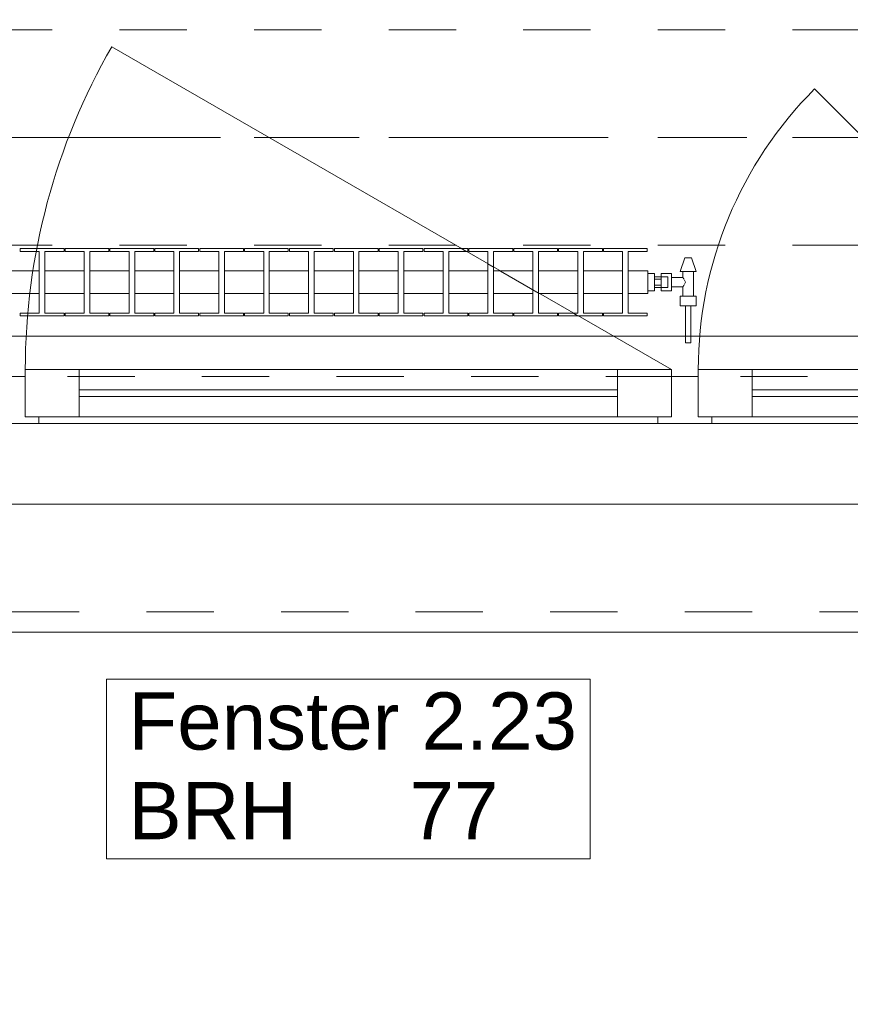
# Model space of a CAD drawing. Header units: metres. Extents: x -4 to 100, y -11 to 17.
# Tile 130 of 256: x 16.23 to 17.47, y -0.74 to 0.73. Entities that reach past the tile are written whole.
import ezdxf

# ---------------------------------------------------------------- set-up
doc = ezdxf.new("R2010")
doc.units = ezdxf.units.M
doc.header["$MEASUREMENT"] = 0
for name, pattern in [('Achse', [0.2, 0.1, -0.05, 0, -0.05]), ('Strichlinie doppelt', [0.546806, 0.264583, -0.105833, 0.070556, -0.105833]), ('Strichlinie eng', [0.115, 0.075, -0.04]), ('Untersicht', [0.1, 0.075, -0.025]), ('Wipeout_Contour', [1, 0, -1])]:
    doc.linetypes.add(name, pattern=pattern)
for name, color, linetype in [('152 - Bemaßung_ Beschriftung.Ausbau', 7, 'Continuous'), ('451 - Universal.Achsen Raster', 7, 'Continuous'), ('603 - Struktur.Bodenplatte_ Decke Roh', 7, 'Continuous'), ('604 - Struktur.Wand Aussen', 7, 'Continuous'), ('608 - Struktur.Träger', 7, 'Continuous'), ('650 - Abdeckung.Fußboden Aufbau', 7, 'Continuous'), ('801 - HKLSE.Heizung_ Klima_ Lüftung', 7, 'Continuous'), ('Neubau_653 - Abdeckung.TB Verkofferung', 7, 'Continuous')]:
    doc.layers.add(name, color=color, linetype=linetype)
doc.styles.add('ERSTELLTER_STIL_2', font='txt')
doc.dimstyles.new('ERSTELLTER_STIL__5', dxfattribs={"dimtxt": 0.1, "dimasz": 0.0532, "dimexe": 0.18, "dimexo": 0.0625, "dimgap": 0, "dimtad": 1, "dimtih": 1, "dimtoh": 1, "dimzin": 0, "dimdsep": 46, "dimtxsty": 'ERSTELLTER_STIL_2', "dimblk": 'ARROWHEAD_2', "dimblk1": 'ARROWHEAD_2', "dimblk2": 'ARROWHEAD_2', "dimcen": 0.09, "dimse1": 1, "dimse2": 1, "dimclrd": 7, "dimclre": 7, "dimclrt": 7, "dimazin": 0, "dimtfac": 1, "dimtdec": 4, "dimtmove": 0, "dimatfit": 3, "dimfxl": 1, "dimtolj": 1, "dimtzin": 0, "dimarcsym": 0})

# ---------------------------------------------------------------- blocks, each defined once
blk = doc.blocks.new('*D450')
at = {"layer": '152 - Bemaßung_ Beschriftung.Ausbau', "color": 7, "linetype": 'Continuous', "lineweight": 5}
for p, q in [((14.32, -4.1125), (14.32, -4.0075)), ((15.52, -4.1125), (15.52, -4.0075)), ((14.3402, -4.025), (14.2998, -4.095)), ((15.5402, -4.025), (15.4998, -4.095)), ((11.92, -4.06), (14.32, -4.06)), ((14.32, -4.06), (15.52, -4.06)), ((15.52, -4.06), (17.92, -4.06))]:
    blk.add_line(p, q, dxfattribs=at)
at = {"layer": '152 - Bemaßung_ Beschriftung.Ausbau', "color": 7, "lineweight": 5, "insert": (14.787, -4.04), "char_height": 0.1, "attachment_point": 7, "style": 'ERSTELLTER_STIL_2'}
blk.add_mtext('\\A1;{\\pql;\\fArial|b0|i0|c0|p38;1,20}', dxfattribs=at)
blk = doc.blocks.new('ARROWHEAD_2')
at = {"color": 0, "linetype": 'Continuous', "lineweight": 0}
for p, q in [((-0.378, -0.655), (0.378, 0.655)), ((0, 0), (-1, 0))]:
    blk.add_line(p, q, dxfattribs=at)
blk = doc.blocks.new('*D451')
at = {"layer": '152 - Bemaßung_ Beschriftung.Ausbau', "color": 7, "linetype": 'Continuous', "lineweight": 5}
for p, q in [((15.5402, -4.025), (15.4998, -4.095)), ((17.9402, -4.025), (17.8998, -4.095)), ((15.52, -4.06), (17.92, -4.06))]:
    blk.add_line(p, q, dxfattribs=at)
at = {"layer": '152 - Bemaßung_ Beschriftung.Ausbau', "color": 7, "lineweight": 5, "char_height": 0.1, "attachment_point": 7, "style": 'ERSTELLTER_STIL_2'}
for s, insert in [('\\A1;{\\pql;\\fArial|b0|i0|c0|p38;2,40}', (16.587, -4.04)), ('\\A1;{\\pql;\\fArial|b0|i0|c0|p38;2,01}', (16.587, -4.18))]:
    blk.add_mtext(s, dxfattribs=dict(at, insert=insert))
blk = doc.blocks.new('*D452')
at = {"layer": '152 - Bemaßung_ Beschriftung.Ausbau', "color": 7, "linetype": 'Continuous', "lineweight": 5}
for p, q in [((17.92, -4.1125), (17.92, -4.0075)), ((19.12, -4.1125), (19.12, -4.0075)), ((17.9402, -4.025), (17.8998, -4.095)), ((19.1402, -4.025), (19.0998, -4.095)), ((15.52, -4.06), (17.92, -4.06)), ((17.92, -4.06), (19.12, -4.06)), ((19.12, -4.06), (21.52, -4.06))]:
    blk.add_line(p, q, dxfattribs=at)
at = {"layer": '152 - Bemaßung_ Beschriftung.Ausbau', "color": 7, "lineweight": 5, "insert": (18.387, -4.04), "char_height": 0.1, "attachment_point": 7, "style": 'ERSTELLTER_STIL_2'}
blk.add_mtext('\\A1;{\\pql;\\fArial|b0|i0|c0|p38;1,20}', dxfattribs=at)
blk = doc.blocks.new('*D486')
at = {"layer": '152 - Bemaßung_ Beschriftung.Ausbau', "color": 7, "linetype": 'Continuous', "lineweight": 5}
for p, q in [((14.86, -4.6125), (14.86, -4.5075)), ((15.02, -4.6125), (15.02, -4.5075)), ((14.8802, -4.525), (14.8398, -4.595)), ((15.0402, -4.525), (14.9998, -4.595)), ((11.395, -4.56), (14.86, -4.56)), ((14.86, -4.56), (15.02, -4.56)), ((15.02, -4.56), (18.45, -4.56))]:
    blk.add_line(p, q, dxfattribs=at)
blk = doc.blocks.new('*D487')
at = {"layer": '152 - Bemaßung_ Beschriftung.Ausbau', "color": 7, "linetype": 'Continuous', "lineweight": 5}
for p, q in [((18.45, -4.6125), (18.45, -4.5075)), ((15.0402, -4.525), (14.9998, -4.595)), ((18.4702, -4.525), (18.4298, -4.595)), ((15.02, -4.56), (18.45, -4.56)), ((18.45, -4.56), (18.61, -4.56))]:
    blk.add_line(p, q, dxfattribs=at)
at = {"layer": '152 - Bemaßung_ Beschriftung.Ausbau', "color": 7, "lineweight": 5, "char_height": 0.1, "attachment_point": 7, "style": 'ERSTELLTER_STIL_2'}
for s, insert in [('\\A1;{\\pql;\\fArial|b0|i0|c0|p38;3,43}', (16.5261, -4.54)), ('\\A1;{\\pql;\\fArial|b0|i0|c0|p38;16}', (18.278, -4.54))]:
    blk.add_mtext(s, dxfattribs=dict(at, insert=insert))
blk = doc.blocks.new('*D530')
at = {"layer": '152 - Bemaßung_ Beschriftung.Ausbau', "color": 7, "linetype": 'Continuous', "lineweight": 5}
for p, q in [((15.08, -5.1125), (15.08, -5.0075)), ((18.38, -5.1125), (18.38, -5.0075)), ((15.1002, -5.025), (15.0598, -5.095)), ((18.4002, -5.025), (18.3598, -5.095)), ((14.78, -5.06), (15.08, -5.06)), ((15.08, -5.06), (18.38, -5.06)), ((18.38, -5.06), (18.68, -5.06))]:
    blk.add_line(p, q, dxfattribs=at)
at = {"layer": '152 - Bemaßung_ Beschriftung.Ausbau', "color": 7, "lineweight": 5, "insert": (16.597, -5.04), "char_height": 0.1, "attachment_point": 7, "style": 'ERSTELLTER_STIL_2'}
blk.add_mtext('\\A1;{\\pql;\\fArial|b0|i0|c0|p38;3,30}', dxfattribs=at)
blk = doc.blocks.new('*D562')
at = {"layer": '152 - Bemaßung_ Beschriftung.Ausbau', "color": 7, "linetype": 'Continuous', "lineweight": 5}
for p, q in [((-0.165, -6.1125), (-0.165, -6.0075)), ((62.425, -6.1125), (62.425, -6.0075)), ((-0.1448, -6.025), (-0.1852, -6.095)), ((62.4048, -6.095), (62.4452, -6.025)), ((-0.1992, -6.06), (-0.165, -6.06)), ((-0.165, -6.06), (62.425, -6.06)), ((62.425, -6.06), (62.4593, -6.06))]:
    blk.add_line(p, q, dxfattribs=at)
at = {"layer": '152 - Bemaßung_ Beschriftung.Ausbau', "color": 7, "lineweight": 5, "insert": (30.959, -6.04), "char_height": 0.1, "attachment_point": 7, "style": 'ERSTELLTER_STIL_2'}
blk.add_mtext('\\A1;{\\pql;\\fArial|b0|i0|c0|p38;62,59}', dxfattribs=at)
blk = doc.blocks.new('*D747')
at = {"layer": '152 - Bemaßung_ Beschriftung.Ausbau', "color": 7, "linetype": 'Continuous', "lineweight": 5}
for p, q in [((-0.165, -5.6125), (-0.165, -5.5075)), ((43.74, -5.6125), (43.74, -5.5075)), ((-0.1448, -5.525), (-0.1852, -5.595)), ((43.7602, -5.525), (43.7198, -5.595)), ((-0.1992, -5.56), (-0.165, -5.56)), ((-0.165, -5.56), (43.74, -5.56)), ((43.74, -5.56), (43.89, -5.56))]:
    blk.add_line(p, q, dxfattribs=at)
at = {"layer": '152 - Bemaßung_ Beschriftung.Ausbau', "color": 7, "lineweight": 5, "char_height": 0.1, "attachment_point": 7, "style": 'ERSTELLTER_STIL_2'}
for s, insert in [('\\A1;{\\pql;\\fArial|b0|i0|c0|p38;43,90\\fArial|b0|i0|c0|p38;\\A1{\\H.66x;\\S5^  ;}}', (21.5915, -5.5594)), ('\\A1;{\\pql;\\fArial|b0|i0|c0|p38;15}', (43.7399, -5.5505))]:
    blk.add_mtext(s, dxfattribs=dict(at, insert=insert))

msp = doc.modelspace()

# ---------------------------------------------------------------- linework, layer by layer
at = {"layer": '451 - Universal.Achsen Raster', "color": 160, "linetype": 'Strichlinie doppelt', "lineweight": 9, "true_color": 0x3232ff}
msp.add_line((64.935, 0.55), (-3.175, 0.55), dxfattribs=at)
at = {"layer": '603 - Struktur.Bodenplatte_ Decke Roh', "color": 7, "linetype": 'Continuous', "lineweight": 18, "flags": 128}
msp.add_lwpolyline([(-0.015, 13.695), (-0.015, 0.005), (43.89, 0.005)], dxfattribs=at)
at = {"layer": '604 - Struktur.Wand Aussen', "color": 7, "linetype": 'Continuous', "lineweight": 9}
for p, q in [((17.83, 0.205), (17.4128, 0.6222)), ((15.62, -0.185), (17.82, -0.185))]:
    msp.add_line(p, q, dxfattribs=at)
at = {"layer": '604 - Struktur.Wand Aussen', "color": 7, "linetype": 'Continuous', "lineweight": 13}
for p, q in [((16.24, 0.135), (16.24, 0.205)), ((16.24, 0.205), (16.32, 0.205)), ((16.32, 0.205), (17.12, 0.205)), ((16.32, 0.205), (16.32, 0.135)), ((17.12, 0.135), (17.12, 0.205)), ((17.12, 0.205), (17.2, 0.205)), ((17.2, 0.205), (17.2, 0.135)), ((17.24, 0.135), (17.24, 0.205)), ((17.24, 0.205), (17.32, 0.205)), ((17.32, 0.205), (17.75, 0.205)), ((17.32, 0.205), (17.32, 0.135)), ((16.22, 0.195), (16.24, 0.195)), ((16.24, 0.195), (16.24, 0.135)), ((17.2, 0.135), (17.2, 0.195)), ((17.2, 0.195), (17.22, 0.195)), ((17.22, 0.195), (17.24, 0.195)), ((17.24, 0.195), (17.24, 0.135)), ((16.32, 0.175), (17.12, 0.175)), ((17.12, 0.165), (16.32, 0.165)), ((17.32, 0.175), (17.75, 0.175)), ((17.75, 0.165), (17.32, 0.165)), ((16.24, 0.135), (16.26, 0.135)), ((16.32, 0.135), (16.24, 0.135)), ((16.26, 0.135), (16.26, 0.125)), ((17.12, 0.135), (16.32, 0.135)), ((17.2, 0.135), (17.12, 0.135)), ((17.18, 0.125), (17.18, 0.135)), ((17.18, 0.135), (17.2, 0.135)), ((17.24, 0.135), (17.26, 0.135)), ((17.32, 0.135), (17.24, 0.135)), ((17.26, 0.135), (17.26, 0.125)), ((17.75, 0.135), (17.32, 0.135)), ((16.26, 0.125), (16.22, 0.125)), ((17.18, 0.125), (16.26, 0.125)), ((17.22, 0.125), (17.18, 0.125)), ((17.26, 0.125), (17.22, 0.125)), ((17.81, 0.125), (17.26, 0.125))]:
    msp.add_line(p, q, dxfattribs=at)
at = {"layer": '604 - Struktur.Wand Aussen', "color": 7, "linetype": 'Strichlinie eng', "lineweight": 9}
msp.add_line((15.62, -0.155), (17.82, -0.155), dxfattribs=at)
at = {"layer": '604 - Struktur.Wand Aussen', "color": 7, "linetype": 'Continuous', "lineweight": 9, "flags": 128}
msp.add_lwpolyline([(16.3606, -0.5221), (17.0794, -0.5221), (17.0794, -0.3886), (17.0794, -0.255), (16.3606, -0.255), (16.3606, -0.3886)], close=True, dxfattribs=at)
at = {"layer": '608 - Struktur.Träger', "color": 7, "linetype": 'Untersicht', "lineweight": 13}
msp.add_line((0.38, 0.71), (61.88, 0.71), dxfattribs=at)
at = {"layer": '608 - Struktur.Träger', "color": 7, "linetype": 'Achse', "lineweight": 9}
msp.add_line((0.38, 0.55), (61.88, 0.55), dxfattribs=at)
at = {"layer": '650 - Abdeckung.Fußboden Aufbau', "color": 7, "linetype": 'Continuous', "lineweight": 13, "flags": 128}
msp.add_lwpolyline([(15.02, 0.71), (15.09, 0.71), (15.09, 0.255), (18.37, 0.255), (18.37, 0.71), (18.45, 0.71), (18.45, 5.19), (18.37, 5.19), (18.37, 5.81), (17.24, 5.81)], dxfattribs=at)
at = {"layer": 'Neubau_653 - Abdeckung.TB Verkofferung', "color": 1, "linetype": 'Untersicht', "lineweight": 9}
msp.add_line((0.7025, 0.195), (29.33, 0.195), dxfattribs=at)

# ---------------------------------------------------------------- texts
at = {"layer": '604 - Struktur.Wand Aussen', "color": 7, "lineweight": 9, "char_height": 0.085, "style": 'ERSTELLTER_STIL_2'}
for s, insert, attachment_point in [('\\A1;{\\pql;\\pt0;\\fArial|b0|i0|c0|p38;Fenster 2.23}', (16.3932, -0.3609), 7), ('\\A1;{\\pql;\\pt0;\\fArial|b0|i0|c0|p38;}', (16.9399, -0.3886), 1), ('\\A1;{\\pql;\\pt0;\\fArial|b0|i0|c0|p38;BRH}', (16.3932, -0.408), 1), ('\\A1;{\\pql;\\pt0,0.05;\\fArial|b0|i0|c0|p38;77\\fArial|b0|i0|c0|p38;\\A1{\\H.66x;\\S^  ;}\\fArial|b0|i0|c0|p38;\\fArial|b0|i0|c0|p38;\\A1{\\H.66x;\\S^  ;}}', (16.8109, -0.408), 1)]:
    msp.add_mtext(s, dxfattribs=dict(at, insert=insert, attachment_point=attachment_point))

# ---------------------------------------------------------------- dimensions: what is measured, and where the dimension line sits
at = {"layer": '152 - Bemaßung_ Beschriftung.Ausbau', "color": 7, "linetype": 'Continuous', "lineweight": 5}
for base, p1, p2, picture, middle in [((15.52, -4.06), (14.32, 0.125), (15.52, 0.125), '*D450', (14.9169, -3.99)), ((17.92, -4.06), (15.52, 0.125), (17.92, 0.125), '*D451', (16.7169, -3.99)), ((19.12, -4.06), (17.92, 0.125), (19.12, 0.125), '*D452', (18.5169, -3.99)), ((62.425, -6.06), (-0.165, -0.145), (62.425, -0.145), '*D562', (31.127, -5.99)), ((43.7400000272, -5.5599999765), (-0.165, -0.145), (43.7400000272, -0.145), '*D747', (21.8945452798, -5.4899999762))]:
    dim = msp.add_linear_dim(base=base, p1=p1, p2=p2, angle=0, dimstyle='ERSTELLTER_STIL__5', dxfattribs=at)
    dim.commit()
    dim.dimension.update_dxf_attribs({"geometry": picture, "text_midpoint": middle, "dimtype": 160})

# ---------------------------------------------------------------- next in the draw order: wipeouts: each hides what was drawn before it
at = {"color": 254, "linetype": 'Wipeout_Contour', "lineweight": 0, "ltscale": 4068.58486}
msp.add_wipeout([(16.165, 0.3183), (16.1942, 0.3183), (16.1942, 0.2892), (16.1658, 0.2892), (16.1658, 0.285), (16.2308, 0.285), (16.2308, 0.2892), (16.2025, 0.2892), (16.2025, 0.3183), (16.2608, 0.3183), (16.2608, 0.2892), (16.2325, 0.2892), (16.2325, 0.285), (16.2975, 0.285), (16.2975, 0.2892), (16.2692, 0.2892), (16.2692, 0.3183), (16.3275, 0.3183), (16.3275, 0.2892), (16.2992, 0.2892), (16.2992, 0.285), (16.3642, 0.285), (16.3642, 0.2892), (16.3358, 0.2892), (16.3358, 0.3183), (16.3942, 0.3183), (16.3942, 0.2892), (16.3658, 0.2892), (16.3658, 0.285), (16.4308, 0.285), (16.4308, 0.2892), (16.4025, 0.2892), (16.4025, 0.3183), (16.4608, 0.3183), (16.4608, 0.2892), (16.4325, 0.2892), (16.4325, 0.285), (16.4975, 0.285), (16.4975, 0.2892), (16.4692, 0.2892), (16.4692, 0.3183), (16.5275, 0.3183), (16.5275, 0.2892), (16.4992, 0.2892), (16.4992, 0.285), (16.5642, 0.285), (16.5642, 0.2892), (16.5358, 0.2892), (16.5358, 0.3183), (16.5942, 0.3183), (16.5942, 0.2892), (16.5658, 0.2892), (16.5658, 0.285), (16.6308, 0.285), (16.6308, 0.2892), (16.6025, 0.2892), (16.6025, 0.3183), (16.6608, 0.3183), (16.6608, 0.2892), (16.6325, 0.2892), (16.6325, 0.285), (16.6975, 0.285), (16.6975, 0.2892), (16.6692, 0.2892), (16.6692, 0.3183), (16.7275, 0.3183), (16.7275, 0.2892), (16.6992, 0.2892), (16.6992, 0.285), (16.7642, 0.285), (16.7642, 0.2892), (16.7358, 0.2892), (16.7358, 0.3183), (16.7942, 0.3183), (16.7942, 0.2892), (16.7658, 0.2892), (16.7658, 0.285), (16.8308, 0.285), (16.8308, 0.2892), (16.8025, 0.2892), (16.8025, 0.3183), (16.8608, 0.3183), (16.8608, 0.2892), (16.8325, 0.2892), (16.8325, 0.285), (16.8975, 0.285), (16.8975, 0.2892), (16.8692, 0.2892), (16.8692, 0.3183), (16.9275, 0.3183), (16.9275, 0.2892), (16.8992, 0.2892), (16.8992, 0.285), (16.9642, 0.285), (16.9642, 0.2892), (16.9358, 0.2892), (16.9358, 0.3183), (16.9942, 0.3183), (16.9942, 0.2892), (16.9658, 0.2892), (16.9658, 0.285), (17.0308, 0.285), (17.0308, 0.2892), (17.0025, 0.2892), (17.0025, 0.3183), (17.0608, 0.3183), (17.0608, 0.2892), (17.0325, 0.2892), (17.0325, 0.285), (17.0975, 0.285), (17.0975, 0.2892), (17.0692, 0.2892), (17.0692, 0.3183), (17.1275, 0.3183), (17.1275, 0.2892), (17.0992, 0.2892), (17.0992, 0.285), (17.1642, 0.285), (17.1642, 0.2892), (17.1358, 0.2892), (17.1358, 0.3183), (17.165, 0.3183), (17.165, 0.3517), (17.1358, 0.3517), (17.1358, 0.3808), (17.1642, 0.3808), (17.1642, 0.385), (17.0992, 0.385), (17.0992, 0.3808), (17.1275, 0.3808), (17.1275, 0.3517), (17.0692, 0.3517), (17.0692, 0.3808), (17.0975, 0.3808), (17.0975, 0.385), (17.0325, 0.385), (17.0325, 0.3808), (17.0608, 0.3808), (17.0608, 0.3517), (17.0025, 0.3517), (17.0025, 0.3808), (17.0308, 0.3808), (17.0308, 0.385), (16.9658, 0.385), (16.9658, 0.3808), (16.9942, 0.3808), (16.9942, 0.3517), (16.9358, 0.3517), (16.9358, 0.3808), (16.9642, 0.3808), (16.9642, 0.385), (16.8992, 0.385), (16.8992, 0.3808), (16.9275, 0.3808), (16.9275, 0.3517), (16.8692, 0.3517), (16.8692, 0.3808), (16.8975, 0.3808), (16.8975, 0.385), (16.8325, 0.385), (16.8325, 0.3808), (16.8608, 0.3808), (16.8608, 0.3517), (16.8025, 0.3517), (16.8025, 0.3808), (16.8308, 0.3808), (16.8308, 0.385), (16.7658, 0.385), (16.7658, 0.3808), (16.7942, 0.3808), (16.7942, 0.3517), (16.7358, 0.3517), (16.7358, 0.3808), (16.7642, 0.3808), (16.7642, 0.385), (16.6992, 0.385), (16.6992, 0.3808), (16.7275, 0.3808), (16.7275, 0.3517), (16.6692, 0.3517), (16.6692, 0.3808), (16.6975, 0.3808), (16.6975, 0.385), (16.6325, 0.385), (16.6325, 0.3808), (16.6608, 0.3808), (16.6608, 0.3517), (16.6025, 0.3517), (16.6025, 0.3808), (16.6308, 0.3808), (16.6308, 0.385), (16.5658, 0.385), (16.5658, 0.3808), (16.5942, 0.3808), (16.5942, 0.3517), (16.5358, 0.3517), (16.5358, 0.3808), (16.5642, 0.3808), (16.5642, 0.385), (16.4992, 0.385), (16.4992, 0.3808), (16.5275, 0.3808), (16.5275, 0.3517), (16.4692, 0.3517), (16.4692, 0.3808), (16.4975, 0.3808), (16.4975, 0.385), (16.4325, 0.385), (16.4325, 0.3808), (16.4608, 0.3808), (16.4608, 0.3517), (16.4025, 0.3517), (16.4025, 0.3808), (16.4308, 0.3808), (16.4308, 0.385), (16.3658, 0.385), (16.3658, 0.3808), (16.3942, 0.3808), (16.3942, 0.3517), (16.3358, 0.3517), (16.3358, 0.3808), (16.3642, 0.3808), (16.3642, 0.385), (16.2992, 0.385), (16.2992, 0.3808), (16.3275, 0.3808), (16.3275, 0.3517), (16.2692, 0.3517), (16.2692, 0.3808), (16.2975, 0.3808), (16.2975, 0.385), (16.2325, 0.385), (16.2325, 0.3808), (16.2608, 0.3808), (16.2608, 0.3517), (16.2025, 0.3517), (16.2025, 0.3808), (16.2308, 0.3808), (16.2308, 0.385), (16.1658, 0.385), (16.1658, 0.3808), (16.1942, 0.3808), (16.1942, 0.3517), (16.165, 0.3517)], dxfattribs=at).dxf.layer = '801 - HKLSE.Heizung_ Klima_ Lüftung'

# ---------------------------------------------------------------- next in the draw order: linework, layer by layer
at = {"layer": '604 - Struktur.Wand Aussen', "color": 7, "linetype": 'Continuous', "lineweight": 9}
msp.add_arc((17.2, 0.205), 0.96, 150, 180, dxfattribs=at)
at = {"layer": '608 - Struktur.Träger', "color": 7, "linetype": 'Untersicht', "lineweight": 13}
msp.add_line((0.38, 0.39), (61.88, 0.39), dxfattribs=at)
at = {"layer": '801 - HKLSE.Heizung_ Klima_ Lüftung', "color": 7, "linetype": 'Continuous', "lineweight": 5}
for p, q in [((16.2325, 0.385), (16.2975, 0.385)), ((16.2325, 0.3808), (16.2325, 0.385)), ((16.2325, 0.385), (16.2975, 0.385)), ((16.2325, 0.3808), (16.2325, 0.385)), ((16.2608, 0.3808), (16.2325, 0.3808)), ((16.2608, 0.2892), (16.2608, 0.3808)), ((16.2975, 0.3808), (16.2692, 0.3808)), ((16.2692, 0.3808), (16.2692, 0.2892)), ((16.2975, 0.385), (16.2975, 0.3808)), ((16.2975, 0.385), (16.2975, 0.3808)), ((16.2992, 0.385), (16.3642, 0.385)), ((16.2992, 0.385), (16.3642, 0.385)), ((16.2992, 0.3808), (16.2992, 0.385)), ((16.3275, 0.3808), (16.2992, 0.3808)), ((16.3275, 0.2892), (16.3275, 0.3808)), ((16.3642, 0.3808), (16.3358, 0.3808)), ((16.3358, 0.3808), (16.3358, 0.2892)), ((16.3642, 0.385), (16.3642, 0.3808)), ((16.3642, 0.385), (16.3642, 0.3808)), ((16.3658, 0.385), (16.4308, 0.385)), ((16.3658, 0.385), (16.4308, 0.385)), ((16.3658, 0.3808), (16.3658, 0.385)), ((16.3942, 0.3808), (16.3658, 0.3808)), ((16.3942, 0.2892), (16.3942, 0.3808)), ((16.4308, 0.3808), (16.4025, 0.3808)), ((16.4025, 0.3808), (16.4025, 0.2892)), ((16.4308, 0.385), (16.4308, 0.3808)), ((16.4325, 0.385), (16.4975, 0.385)), ((16.4325, 0.3808), (16.4325, 0.385)), ((16.4325, 0.385), (16.4975, 0.385)), ((16.4325, 0.3808), (16.4325, 0.385)), ((16.4608, 0.3808), (16.4325, 0.3808)), ((16.4608, 0.2892), (16.4608, 0.3808)), ((16.4975, 0.3808), (16.4692, 0.3808)), ((16.4692, 0.3808), (16.4692, 0.2892)), ((16.4975, 0.385), (16.4975, 0.3808)), ((16.4975, 0.385), (16.4975, 0.3808)), ((16.4992, 0.385), (16.5642, 0.385)), ((16.4992, 0.385), (16.5642, 0.385)), ((16.4992, 0.3808), (16.4992, 0.385)), ((16.5275, 0.3808), (16.4992, 0.3808)), ((16.5275, 0.2892), (16.5275, 0.3808)), ((16.5642, 0.3808), (16.5358, 0.3808)), ((16.5358, 0.3808), (16.5358, 0.2892)), ((16.5642, 0.385), (16.5642, 0.3808)), ((16.5658, 0.385), (16.6308, 0.385)), ((16.5658, 0.3808), (16.5658, 0.385)), ((16.5658, 0.385), (16.6308, 0.385)), ((16.5658, 0.3808), (16.5658, 0.385)), ((16.5942, 0.3808), (16.5658, 0.3808)), ((16.5942, 0.2892), (16.5942, 0.3808)), ((16.6308, 0.3808), (16.6025, 0.3808)), ((16.6025, 0.3808), (16.6025, 0.2892)), ((16.6308, 0.385), (16.6308, 0.3808)), ((16.6325, 0.385), (16.6975, 0.385)), ((16.6325, 0.385), (16.6975, 0.385)), ((16.6325, 0.3808), (16.6325, 0.385)), ((16.6608, 0.3808), (16.6325, 0.3808)), ((16.6608, 0.2892), (16.6608, 0.3808)), ((16.6975, 0.3808), (16.6692, 0.3808)), ((16.6692, 0.3808), (16.6692, 0.2892)), ((16.6975, 0.385), (16.6975, 0.3808)), ((16.6975, 0.385), (16.6975, 0.3808)), ((16.6992, 0.385), (16.7642, 0.385)), ((16.6992, 0.385), (16.7642, 0.385)), ((16.6992, 0.3808), (16.6992, 0.385)), ((16.7275, 0.3808), (16.6992, 0.3808)), ((16.7275, 0.2892), (16.7275, 0.3808)), ((16.7642, 0.3808), (16.7358, 0.3808)), ((16.7358, 0.3808), (16.7358, 0.2892)), ((16.7642, 0.385), (16.7642, 0.3808)), ((16.7642, 0.385), (16.7642, 0.3808)), ((16.7658, 0.385), (16.8308, 0.385)), ((16.7658, 0.3808), (16.7658, 0.385)), ((16.7658, 0.385), (16.8308, 0.385)), ((16.7658, 0.3808), (16.7658, 0.385)), ((16.7942, 0.3808), (16.7658, 0.3808)), ((16.7942, 0.2892), (16.7942, 0.3808)), ((16.8308, 0.3808), (16.8025, 0.3808)), ((16.8025, 0.3808), (16.8025, 0.2892)), ((16.8308, 0.385), (16.8308, 0.3808)), ((16.8325, 0.385), (16.8975, 0.385)), ((16.8325, 0.385), (16.8975, 0.385)), ((16.8325, 0.3808), (16.8325, 0.385)), ((16.8608, 0.3808), (16.8325, 0.3808)), ((16.8608, 0.2892), (16.8608, 0.3808)), ((16.8975, 0.3808), (16.8692, 0.3808)), ((16.8692, 0.3808), (16.8692, 0.2892)), ((16.8975, 0.385), (16.8975, 0.3808)), ((16.8992, 0.385), (16.9642, 0.385)), ((16.8992, 0.385), (16.9642, 0.385)), ((16.8992, 0.3808), (16.8992, 0.385)), ((16.9275, 0.3808), (16.8992, 0.3808)), ((16.9275, 0.2892), (16.9275, 0.3808)), ((16.9642, 0.3808), (16.9358, 0.3808)), ((16.9358, 0.3808), (16.9358, 0.2892)), ((16.9642, 0.385), (16.9642, 0.3808)), ((16.9642, 0.385), (16.9642, 0.3808)), ((16.9658, 0.385), (17.0308, 0.385)), ((16.9658, 0.3808), (16.9658, 0.385)), ((16.9658, 0.385), (17.0308, 0.385)), ((16.9658, 0.3808), (16.9658, 0.385)), ((16.9942, 0.3808), (16.9658, 0.3808)), ((16.9942, 0.2892), (16.9942, 0.3808)), ((17.0308, 0.3808), (17.0025, 0.3808)), ((17.0025, 0.3808), (17.0025, 0.2892)), ((17.0308, 0.385), (17.0308, 0.3808)), ((17.0325, 0.385), (17.0975, 0.385)), ((17.0325, 0.3808), (17.0325, 0.385)), ((17.0325, 0.385), (17.0975, 0.385)), ((17.0325, 0.3808), (17.0325, 0.385)), ((17.0608, 0.3808), (17.0325, 0.3808)), ((17.0608, 0.2892), (17.0608, 0.3808)), ((17.0975, 0.3808), (17.0692, 0.3808)), ((17.0692, 0.3808), (17.0692, 0.2892)), ((17.0975, 0.385), (17.0975, 0.3808)), ((17.0975, 0.385), (17.0975, 0.3808)), ((17.0992, 0.385), (17.1642, 0.385)), ((17.0992, 0.3808), (17.0992, 0.385)), ((17.0992, 0.385), (17.1642, 0.385)), ((17.0992, 0.3808), (17.0992, 0.385)), ((17.1275, 0.3808), (17.0992, 0.3808)), ((17.1275, 0.2892), (17.1275, 0.3808)), ((17.1642, 0.3808), (17.1358, 0.3808)), ((17.1358, 0.3808), (17.1358, 0.2892)), ((17.1642, 0.385), (17.1642, 0.3808)), ((16.2025, 0.3517), (16.2608, 0.3517)), ((16.2692, 0.3517), (16.3275, 0.3517)), ((16.3358, 0.3517), (16.3942, 0.3517)), ((16.4025, 0.3517), (16.4608, 0.3517)), ((16.4692, 0.3517), (16.5275, 0.3517)), ((16.5358, 0.3517), (16.5942, 0.3517)), ((16.6025, 0.3517), (16.6608, 0.3517)), ((16.6692, 0.3517), (16.7275, 0.3517)), ((16.7358, 0.3517), (16.7942, 0.3517)), ((16.8025, 0.3517), (16.8608, 0.3517)), ((16.8692, 0.3517), (16.9275, 0.3517)), ((16.9358, 0.3517), (16.9942, 0.3517)), ((17.0025, 0.3517), (17.0608, 0.3517)), ((17.0692, 0.3517), (17.1275, 0.3517)), ((16.2025, 0.3183), (16.2608, 0.3183)), ((16.2692, 0.3183), (16.3275, 0.3183)), ((16.3358, 0.3183), (16.3942, 0.3183)), ((16.4025, 0.3183), (16.4608, 0.3183)), ((16.4692, 0.3183), (16.5275, 0.3183)), ((16.5358, 0.3183), (16.5942, 0.3183)), ((16.6025, 0.3183), (16.6608, 0.3183)), ((16.6692, 0.3183), (16.7275, 0.3183)), ((16.7358, 0.3183), (16.7942, 0.3183)), ((16.8025, 0.3183), (16.8608, 0.3183)), ((16.8692, 0.3183), (16.9275, 0.3183)), ((16.9358, 0.3183), (16.9942, 0.3183)), ((17.0025, 0.3183), (17.0608, 0.3183)), ((17.0692, 0.3183), (17.1275, 0.3183)), ((16.2325, 0.285), (16.2325, 0.2892)), ((16.2325, 0.285), (16.2325, 0.2892)), ((16.2325, 0.2892), (16.2608, 0.2892)), ((16.2975, 0.285), (16.2325, 0.285)), ((16.2692, 0.2892), (16.2975, 0.2892)), ((16.2975, 0.2892), (16.2975, 0.285)), ((16.2975, 0.2892), (16.2975, 0.285)), ((16.2992, 0.285), (16.2992, 0.2892)), ((16.2992, 0.2892), (16.3275, 0.2892)), ((16.3642, 0.285), (16.2992, 0.285)), ((16.3358, 0.2892), (16.3642, 0.2892)), ((16.3642, 0.2892), (16.3642, 0.285)), ((16.3642, 0.2892), (16.3642, 0.285)), ((16.3658, 0.285), (16.3658, 0.2892)), ((16.3658, 0.2892), (16.3942, 0.2892)), ((16.4308, 0.285), (16.3658, 0.285)), ((16.4025, 0.2892), (16.4308, 0.2892)), ((16.4308, 0.2892), (16.4308, 0.285)), ((16.4325, 0.285), (16.4325, 0.2892)), ((16.4325, 0.285), (16.4325, 0.2892)), ((16.4325, 0.2892), (16.4608, 0.2892)), ((16.4975, 0.285), (16.4325, 0.285)), ((16.4692, 0.2892), (16.4975, 0.2892)), ((16.4975, 0.2892), (16.4975, 0.285)), ((16.4975, 0.2892), (16.4975, 0.285)), ((16.4992, 0.285), (16.4992, 0.2892)), ((16.4992, 0.2892), (16.5275, 0.2892)), ((16.5642, 0.285), (16.4992, 0.285)), ((16.5358, 0.2892), (16.5642, 0.2892)), ((16.5642, 0.2892), (16.5642, 0.285)), ((16.5658, 0.285), (16.5658, 0.2892)), ((16.5658, 0.285), (16.5658, 0.2892)), ((16.5658, 0.2892), (16.5942, 0.2892)), ((16.6308, 0.285), (16.5658, 0.285)), ((16.6025, 0.2892), (16.6308, 0.2892)), ((16.6308, 0.2892), (16.6308, 0.285)), ((16.6325, 0.285), (16.6325, 0.2892)), ((16.6325, 0.2892), (16.6608, 0.2892)), ((16.6975, 0.285), (16.6325, 0.285)), ((16.6692, 0.2892), (16.6975, 0.2892)), ((16.6975, 0.2892), (16.6975, 0.285)), ((16.6975, 0.2892), (16.6975, 0.285)), ((16.6992, 0.285), (16.6992, 0.2892)), ((16.6992, 0.2892), (16.7275, 0.2892)), ((16.7642, 0.285), (16.6992, 0.285)), ((16.7358, 0.2892), (16.7642, 0.2892)), ((16.7642, 0.2892), (16.7642, 0.285)), ((16.7642, 0.2892), (16.7642, 0.285)), ((16.7658, 0.285), (16.7658, 0.2892)), ((16.7658, 0.285), (16.7658, 0.2892)), ((16.7658, 0.2892), (16.7942, 0.2892)), ((16.8308, 0.285), (16.7658, 0.285)), ((16.8025, 0.2892), (16.8308, 0.2892)), ((16.8308, 0.2892), (16.8308, 0.285)), ((16.8325, 0.285), (16.8325, 0.2892)), ((16.8325, 0.2892), (16.8608, 0.2892)), ((16.8975, 0.285), (16.8325, 0.285)), ((16.8692, 0.2892), (16.8975, 0.2892)), ((16.8975, 0.2892), (16.8975, 0.285)), ((16.8992, 0.285), (16.8992, 0.2892)), ((16.8992, 0.2892), (16.9275, 0.2892)), ((16.9642, 0.285), (16.8992, 0.285)), ((16.9358, 0.2892), (16.9642, 0.2892)), ((16.9642, 0.2892), (16.9642, 0.285)), ((16.9642, 0.2892), (16.9642, 0.285)), ((16.9658, 0.285), (16.9658, 0.2892)), ((16.9658, 0.285), (16.9658, 0.2892)), ((16.9658, 0.2892), (16.9942, 0.2892)), ((17.0308, 0.285), (16.9658, 0.285)), ((17.0025, 0.2892), (17.0308, 0.2892)), ((17.0308, 0.2892), (17.0308, 0.285)), ((17.0325, 0.285), (17.0325, 0.2892)), ((17.0325, 0.285), (17.0325, 0.2892)), ((17.0325, 0.2892), (17.0608, 0.2892)), ((17.0975, 0.285), (17.0325, 0.285)), ((17.0692, 0.2892), (17.0975, 0.2892)), ((17.0975, 0.2892), (17.0975, 0.285)), ((17.0975, 0.2892), (17.0975, 0.285)), ((17.0992, 0.285), (17.0992, 0.2892)), ((17.0992, 0.285), (17.0992, 0.2892)), ((17.0992, 0.2892), (17.1275, 0.2892))]:
    msp.add_line(p, q, dxfattribs=at)

# ---------------------------------------------------------------- next in the draw order: wipeouts: each hides what was drawn before it
at = {"color": 254, "linetype": 'Wipeout_Contour', "lineweight": 0, "ltscale": 548.483005}
msp.add_wipeout([(17.165, 0.348), (17.165, 0.322), (17.175, 0.322), (17.175, 0.327), (17.185, 0.327), (17.185, 0.322), (17.2, 0.322), (17.2, 0.328), (17.217, 0.328), (17.217, 0.314), (17.213, 0.314), (17.213, 0.3), (17.221, 0.3), (17.221, 0.245), (17.229, 0.245), (17.229, 0.3), (17.237, 0.3), (17.237, 0.314), (17.233, 0.314), (17.233, 0.351), (17.237, 0.351), (17.23, 0.371), (17.22, 0.371), (17.213, 0.351), (17.217, 0.351), (17.217, 0.342), (17.2, 0.342), (17.2, 0.348), (17.185, 0.348), (17.185, 0.343), (17.175, 0.343), (17.175, 0.348)], dxfattribs=at).dxf.layer = '801 - HKLSE.Heizung_ Klima_ Lüftung'

# ---------------------------------------------------------------- next in the draw order: linework, layer by layer
at = {"layer": '604 - Struktur.Wand Aussen', "color": 7, "linetype": 'Continuous', "lineweight": 9}
for p, q in [((17.2, 0.205), (16.3686, 0.685)), ((15.53, 0.255), (17.91, 0.255))]:
    msp.add_line(p, q, dxfattribs=at)
at = {"layer": '604 - Struktur.Wand Aussen', "color": 7, "linetype": 'Strichlinie eng', "lineweight": 9}
msp.add_line((15.53, 0.255), (17.91, 0.255), dxfattribs=at)
at = {"layer": '604 - Struktur.Wand Aussen', "color": 7, "linetype": 'Continuous', "lineweight": 9}
msp.add_arc((17.83, 0.205), 0.59, 135, 180, dxfattribs=at)
at = {"layer": '801 - HKLSE.Heizung_ Klima_ Lüftung', "color": 7, "linetype": 'Continuous', "lineweight": 5}
for p, q in [((17.213, 0.351), (17.22, 0.371)), ((17.22, 0.371), (17.2215, 0.371)), ((17.2215, 0.371), (17.225, 0.371)), ((17.225, 0.371), (17.2285, 0.371)), ((17.2285, 0.371), (17.23, 0.371)), ((17.237, 0.351), (17.23, 0.371)), ((17.1358, 0.3517), (17.165, 0.3517)), ((17.165, 0.3468), (17.165, 0.3517)), ((17.165, 0.348), (17.175, 0.348)), ((17.165, 0.348), (17.175, 0.348)), ((17.165, 0.348), (17.175, 0.348)), ((17.165, 0.348), (17.175, 0.348)), ((17.165, 0.335), (17.165, 0.3468)), ((17.175, 0.335), (17.175, 0.348)), ((17.185, 0.343), (17.175, 0.343)), ((17.175, 0.3393), (17.185, 0.3393)), ((17.185, 0.3415), (17.185, 0.348)), ((17.185, 0.348), (17.185, 0.343)), ((17.2, 0.348), (17.185, 0.348)), ((17.185, 0.3407), (17.185, 0.343)), ((17.185, 0.343), (17.195, 0.343)), ((17.185, 0.3407), (17.185, 0.343)), ((17.185, 0.3393), (17.185, 0.3415)), ((17.185, 0.335), (17.185, 0.3407)), ((17.185, 0.3393), (17.185, 0.3407)), ((17.185, 0.335), (17.185, 0.3393)), ((17.195, 0.3407), (17.195, 0.343)), ((17.195, 0.335), (17.195, 0.3407)), ((17.2, 0.3415), (17.2, 0.348)), ((17.217, 0.342), (17.2, 0.342)), ((17.2, 0.3285), (17.2, 0.3415)), ((17.213, 0.351), (17.2165, 0.351)), ((17.2165, 0.351), (17.225, 0.351)), ((17.217, 0.342), (17.217, 0.351)), ((17.2187, 0.3399), (17.217, 0.342)), ((17.2192, 0.3389), (17.2187, 0.3399)), ((17.2211, 0.335), (17.2197, 0.3379)), ((17.225, 0.351), (17.2335, 0.351)), ((17.233, 0.314), (17.233, 0.351)), ((17.2335, 0.351), (17.237, 0.351)), ((17.165, 0.3232), (17.165, 0.335)), ((17.165, 0.3183), (17.165, 0.3232)), ((17.165, 0.322), (17.175, 0.322)), ((17.175, 0.322), (17.175, 0.335)), ((17.175, 0.3307), (17.185, 0.3307)), ((17.185, 0.327), (17.175, 0.327)), ((17.185, 0.3307), (17.185, 0.335)), ((17.185, 0.3293), (17.185, 0.335)), ((17.185, 0.3285), (17.185, 0.3307)), ((17.185, 0.3293), (17.185, 0.3307)), ((17.185, 0.327), (17.185, 0.3293)), ((17.185, 0.327), (17.185, 0.3293)), ((17.185, 0.322), (17.185, 0.3285)), ((17.185, 0.327), (17.195, 0.327)), ((17.185, 0.327), (17.185, 0.322)), ((17.2, 0.322), (17.185, 0.322)), ((17.195, 0.3293), (17.195, 0.335)), ((17.195, 0.327), (17.195, 0.3293)), ((17.2, 0.322), (17.2, 0.3285)), ((17.217, 0.328), (17.2, 0.328)), ((17.217, 0.328), (17.2187, 0.3301)), ((17.217, 0.314), (17.217, 0.328)), ((17.2187, 0.3301), (17.2192, 0.3311)), ((17.2197, 0.3321), (17.2211, 0.335)), ((17.1358, 0.3183), (17.165, 0.3183)), ((17.213, 0.314), (17.219, 0.314)), ((17.213, 0.3), (17.213, 0.314)), ((17.219, 0.314), (17.231, 0.314)), ((17.231, 0.314), (17.237, 0.314)), ((17.237, 0.3), (17.237, 0.314)), ((17.213, 0.3), (17.219, 0.3)), ((17.219, 0.3), (17.231, 0.3)), ((17.221, 0.245), (17.221, 0.3)), ((17.221, 0.3), (17.2222, 0.3)), ((17.2222, 0.3), (17.225, 0.3)), ((17.225, 0.3), (17.2278, 0.3)), ((17.2278, 0.3), (17.229, 0.3)), ((17.229, 0.245), (17.229, 0.3)), ((17.231, 0.3), (17.237, 0.3)), ((17.1642, 0.285), (17.0992, 0.285)), ((17.1358, 0.2892), (17.1642, 0.2892)), ((17.1642, 0.2892), (17.1642, 0.285)), ((17.221, 0.245), (17.2222, 0.245)), ((17.2222, 0.245), (17.225, 0.245)), ((17.225, 0.245), (17.2278, 0.245)), ((17.2278, 0.245), (17.229, 0.245))]:
    msp.add_line(p, q, dxfattribs=at)

# ---------------------------------------------------------------- next in the draw order: dimensions: what is measured, and where the dimension line sits
at = {"layer": '152 - Bemaßung_ Beschriftung.Ausbau', "color": 7, "linetype": 'Continuous', "lineweight": 5}
for base, p1, p2, picture, middle in [((15.02, -4.56), (14.86, 3.265), (15.02, 3.265), '*D486', (14.7642, -4.49)), ((18.45, -4.56), (15.02, 3.265), (18.45, 2.95), '*D487', (16.6559, -4.49)), ((18.38, -5.06), (15.08, 0.25), (18.38, 0.7), '*D530', (16.7268, -4.99))]:
    dim = msp.add_linear_dim(base=base, p1=p1, p2=p2, angle=0, dimstyle='ERSTELLTER_STIL__5', dxfattribs=at)
    dim.commit()
    dim.dimension.update_dxf_attribs({"geometry": picture, "text_midpoint": middle, "dimtype": 160})

doc.saveas('drawing.dxf')
